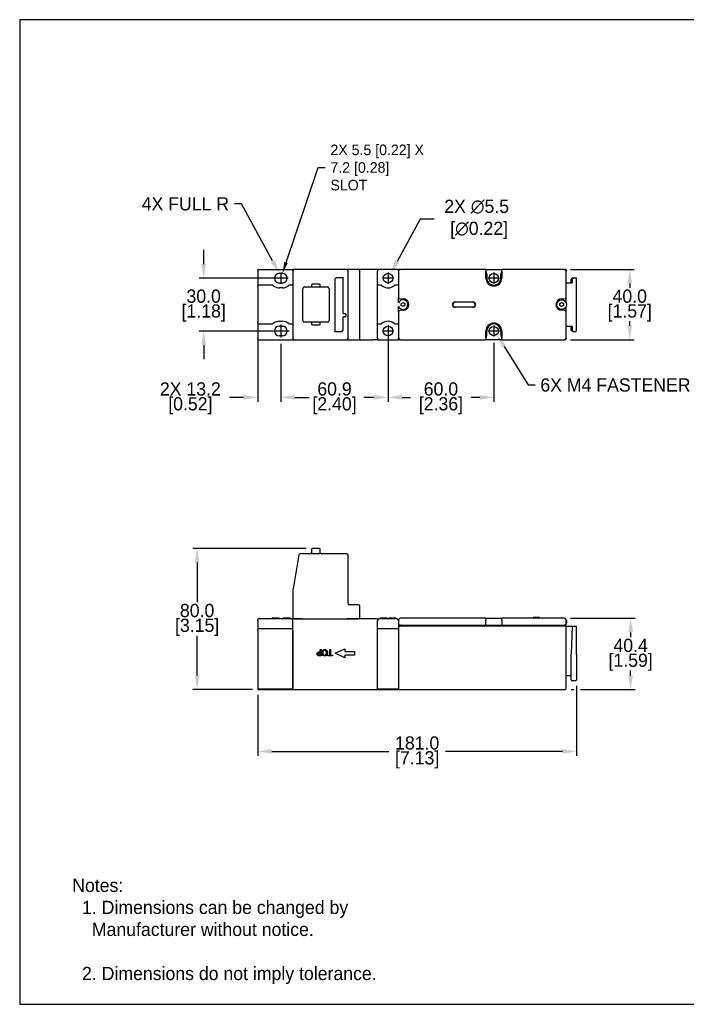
# Model space of a CAD drawing. Header units: inches. Extents: x 0 to 864, y 0 to 559.
# Tile 1 of 3: x 0 to 378, y 0 to 559. Entities that reach past the tile are written whole.
import ezdxf
from ezdxf import colors
from ezdxf.entities.mleader import LeaderData, LeaderLine
from ezdxf.math import Vec2, Vec3

# ---------------------------------------------------------------- set-up
doc = ezdxf.new("R2010")
doc.units = ezdxf.units.IN
doc.header["$LTSCALE"] = 10
doc.header["$MEASUREMENT"] = 0
doc.linetypes.add('CENTER2', pattern=[1.125, 0.75, -0.125, 0.125, -0.125])
for name, color, linetype in [('CENTERLINE', 40, 'CENTER2'), ('DIMENSIONS', 140, 'Continuous'), ('TEXT', 140, 'Continuous')]:
    doc.layers.add(name, color=color, linetype=linetype)
doc.dimstyles.get("Standard").update_dxf_attribs({"dimtxt": 7.5, "dimasz": 8, "dimexe": 2.5, "dimexo": 3.5, "dimgap": 1, "dimtad": 0, "dimtih": 1, "dimtoh": 1, "dimdec": 1, "dimzin": 0, "dimdsep": 46, "dimtxsty": 'Standard', "dimcen": 0, "dimadec": 0, "dimazin": 0, "dimtfac": 1, "dimtdec": 1, "dimtofl": 0, "dimtmove": 0, "dimatfit": 3, "dimfxl": 0, "dimtolj": 1, "dimtzin": 0, "dimarcsym": 0})

# ---------------------------------------------------------------- blocks, each defined once
blk = doc.blocks.new('*D11')
at = {"layer": 'DEFPOINTS', "color": 0}
for p in [(166.11, 258.71), (100.72, 178.7), (135.63, 178.7)]:
    blk.add_point(p, dxfattribs=at)
at = {"layer": 'DIMENSIONS', "color": 0, "lineweight": -2}
for p, q in [((162.61, 258.71), (98.22, 258.71)), ((100.72, 250.71), (100.72, 228.21)), ((100.72, 186.7), (100.72, 209.21)), ((132.13, 178.7), (98.22, 178.7))]:
    blk.add_line(p, q, dxfattribs=at)
at = {"layer": 'DIMENSIONS', "color": 0}
for points in [[(99.38, 250.71), (102.05, 250.71), (100.72, 258.71)], [(99.38, 186.7), (102.05, 186.7), (100.72, 178.7)]]:
    blk.add_solid(points, dxfattribs=at)
at = {"layer": 'DIMENSIONS', "color": 0, "char_height": 7.5, "attachment_point": 5}
for s, insert in [('\\A1;80.0', (100.72, 223.46)), ('\\A1;[3.15]', (100.72, 213.96))]:
    blk.add_mtext(s, dxfattribs=dict(at, insert=insert))
blk = doc.blocks.new('*D12')
at = {"layer": 'DEFPOINTS', "color": 0}
for p in [(209.13, 382.11), (148.28, 378.36), (148.28, 344.44)]:
    blk.add_point(p, dxfattribs=at)
at = {"layer": 'DIMENSIONS', "color": 0, "lineweight": -2}
for p, q in [((148.28, 374.86), (148.28, 341.94)), ((209.13, 378.61), (209.13, 341.94)), ((156.28, 344.44), (162.08, 344.44)), ((201.13, 344.44), (195.33, 344.44))]:
    blk.add_line(p, q, dxfattribs=at)
at = {"layer": 'DIMENSIONS', "color": 0}
for points in [[(156.28, 345.78), (156.28, 343.11), (148.28, 344.44)], [(201.13, 345.78), (201.13, 343.11), (209.13, 344.44)]]:
    blk.add_solid(points, dxfattribs=at)
at = {"layer": 'DIMENSIONS', "color": 0, "char_height": 7.5, "attachment_point": 5}
for s, insert in [('\\A1;60.9', (178.71, 349.19)), ('\\A1;[2.40]', (178.71, 339.69))]:
    blk.add_mtext(s, dxfattribs=dict(at, insert=insert))
blk = doc.blocks.new('*D13')
at = {"layer": 'DEFPOINTS', "color": 0}
for p in [(147.43, 412.11), (104.44, 382.11), (147.43, 382.11)]:
    blk.add_point(p, dxfattribs=at)
at = {"layer": 'DIMENSIONS', "color": 0, "lineweight": -2}
for p, q in [((104.44, 420.11), (104.44, 428.11)), ((143.93, 412.11), (101.94, 412.11)), ((143.93, 382.11), (101.94, 382.11)), ((104.44, 374.11), (104.44, 366.11))]:
    blk.add_line(p, q, dxfattribs=at)
at = {"layer": 'DIMENSIONS', "color": 0}
for points in [[(103.1, 420.11), (105.77, 420.11), (104.44, 412.11)], [(103.1, 374.11), (105.77, 374.11), (104.44, 382.11)]]:
    blk.add_solid(points, dxfattribs=at)
at = {"layer": 'DIMENSIONS', "color": 0, "char_height": 7.5, "attachment_point": 5}
for s, insert in [('\\A1;30.0', (104.44, 401.86)), ('\\A1;[1.18]', (104.44, 392.36))]:
    blk.add_mtext(s, dxfattribs=dict(at, insert=insert))
blk = doc.blocks.new('*D14')
at = {"layer": 'DEFPOINTS', "color": 0}
for p in [(135.13, 179.21), (316.13, 184.2), (316.13, 143.52)]:
    blk.add_point(p, dxfattribs=at)
at = {"layer": 'DIMENSIONS', "color": 0, "lineweight": -2}
for p, q in [((316.13, 180.7), (316.13, 141.02)), ((135.13, 175.71), (135.13, 141.02)), ((143.13, 143.52), (209.63, 143.52)), ((308.13, 143.52), (241.63, 143.52))]:
    blk.add_line(p, q, dxfattribs=at)
at = {"layer": 'DIMENSIONS', "color": 0}
for points in [[(143.13, 144.85), (143.13, 142.19), (135.13, 143.52)], [(308.13, 144.85), (308.13, 142.19), (316.13, 143.52)]]:
    blk.add_solid(points, dxfattribs=at)
at = {"layer": 'DIMENSIONS', "color": 0, "char_height": 7.5, "attachment_point": 5}
for s, insert in [('\\A1;181.0', (225.63, 148.27)), ('\\A1;[7.13]', (225.63, 138.77))]:
    blk.add_mtext(s, dxfattribs=dict(at, insert=insert))
blk = doc.blocks.new('*D15')
at = {"layer": 'DEFPOINTS', "color": 0}
for p in [(309.13, 417.11), (309.13, 377.11), (346.31, 377.11)]:
    blk.add_point(p, dxfattribs=at)
at = {"layer": 'DIMENSIONS', "color": 0, "lineweight": -2}
for p, q in [((312.63, 417.11), (348.81, 417.11)), ((346.31, 409.11), (346.31, 406.61)), ((346.31, 385.11), (346.31, 387.61)), ((312.63, 377.11), (348.81, 377.11))]:
    blk.add_line(p, q, dxfattribs=at)
at = {"layer": 'DIMENSIONS', "color": 0}
for points in [[(344.97, 409.11), (347.64, 409.11), (346.31, 417.11)], [(344.97, 385.11), (347.64, 385.11), (346.31, 377.11)]]:
    blk.add_solid(points, dxfattribs=at)
at = {"layer": 'DIMENSIONS', "color": 0, "char_height": 7.5, "attachment_point": 5}
for s, insert in [('\\A1;40.0', (346.31, 401.86)), ('\\A1;[1.57]', (346.31, 392.36))]:
    blk.add_mtext(s, dxfattribs=dict(at, insert=insert))
blk = doc.blocks.new('*D16')
at = {"layer": 'DEFPOINTS', "color": 0}
for p in [(309.13, 219.1), (309.63, 178.7), (346.81, 178.7)]:
    blk.add_point(p, dxfattribs=at)
at = {"layer": 'DIMENSIONS', "color": 0, "lineweight": -2}
for p, q in [((312.63, 219.1), (349.31, 219.1)), ((346.81, 211.1), (346.81, 208.4)), ((346.81, 186.7), (346.81, 189.4)), ((313.13, 178.7), (314.74, 178.7)), ((318.3, 178.7), (349.31, 178.7))]:
    blk.add_line(p, q, dxfattribs=at)
at = {"layer": 'DIMENSIONS', "color": 0}
for points in [[(345.47, 211.1), (348.14, 211.1), (346.81, 219.1)], [(345.47, 186.7), (348.14, 186.7), (346.81, 178.7)]]:
    blk.add_solid(points, dxfattribs=at)
at = {"layer": 'DIMENSIONS', "color": 0, "char_height": 7.5, "attachment_point": 5}
for s, insert in [('\\A1;40.4', (346.81, 203.65)), ('\\A1;[1.59]', (346.81, 194.15))]:
    blk.add_mtext(s, dxfattribs=dict(at, insert=insert))
blk = doc.blocks.new('*D17')
at = {"layer": 'DEFPOINTS', "color": 0}
for p in [(135.13, 381.11), (148.28, 378.36), (135.13, 344.44)]:
    blk.add_point(p, dxfattribs=at)
at = {"layer": 'DIMENSIONS', "color": 0, "lineweight": -2}
for p, q in [((135.13, 377.61), (135.13, 341.94)), ((148.28, 374.86), (148.28, 341.94)), ((127.13, 344.44), (119.13, 344.44)), ((156.28, 344.44), (164.28, 344.44))]:
    blk.add_line(p, q, dxfattribs=at)
at = {"layer": 'DIMENSIONS', "color": 0}
for points in [[(127.13, 345.78), (127.13, 343.11), (135.13, 344.44)], [(156.28, 345.78), (156.28, 343.11), (148.28, 344.44)]]:
    blk.add_solid(points, dxfattribs=at)
at = {"layer": 'DIMENSIONS', "color": 0, "char_height": 7.5, "attachment_point": 5}
for s, insert in [('\\A1;2X 13.2', (96.88, 349.19)), ('\\A1;[0.52]', (96.88, 339.69))]:
    blk.add_mtext(s, dxfattribs=dict(at, insert=insert))
blk = doc.blocks.new('*D18')
at = {"layer": 'DEFPOINTS', "color": 0}
for p in [(209.13, 378.86), (269.13, 378.96), (269.13, 344.44)]:
    blk.add_point(p, dxfattribs=at)
at = {"layer": 'DIMENSIONS', "color": 0, "lineweight": -2}
for p, q in [((209.13, 375.36), (209.13, 341.94)), ((269.13, 375.46), (269.13, 341.94)), ((217.13, 344.44), (221.88, 344.44)), ((261.13, 344.44), (256.38, 344.44))]:
    blk.add_line(p, q, dxfattribs=at)
at = {"layer": 'DIMENSIONS', "color": 0}
for points in [[(217.13, 345.78), (217.13, 343.11), (209.13, 344.44)], [(261.13, 345.78), (261.13, 343.11), (269.13, 344.44)]]:
    blk.add_solid(points, dxfattribs=at)
at = {"layer": 'DIMENSIONS', "color": 0, "char_height": 7.5, "attachment_point": 5}
for s, insert in [('\\A1;60.0', (239.13, 349.19)), ('\\A1;[2.36]', (239.13, 339.69))]:
    blk.add_mtext(s, dxfattribs=dict(at, insert=insert))
blk = doc.blocks.new('*D19')
at = {"layer": 'DEFPOINTS', "color": 0}
for p in [(210.45, 414.52), (207.82, 409.69)]:
    blk.add_point(p, dxfattribs=at)
at = {"layer": 'DIMENSIONS', "color": 0, "lineweight": -2}
for p, q in [((227.27, 445.52), (214.26, 421.56)), ((235.27, 445.52), (227.27, 445.52))]:
    blk.add_line(p, q, dxfattribs=at)
at = {"layer": 'DIMENSIONS', "color": 0}
blk.add_solid([(213.09, 422.19), (215.43, 420.92), (210.45, 414.52)], dxfattribs=at)
at = {"layer": 'DIMENSIONS', "color": 0, "insert": (259.4, 445.52), "char_height": 7.5, "attachment_point": 5}
blk.add_mtext('\\A1;2X ∅5.5\\P [∅0.22]', dxfattribs=at)

msp = doc.modelspace()

# ---------------------------------------------------------------- linework, layer by layer
for p, q in [((135.13, 416.11), (135.13, 416.61)), ((135.13, 416.11), (135.13, 407.61)), ((135.63, 417.11), (155.13, 417.11)), ((147.43, 414.86), (149.13, 414.86)), ((155.13, 417.11), (155.13, 416.36)), ((155.13, 416.36), (155.13, 377.86)), ((159.29, 417.11), (155.88, 417.11)), ((185.63, 417.11), (159.29, 417.11)), ((187.13, 417.11), (185.63, 417.11)), ((186.38, 377.86), (186.38, 416.36)), ((192.38, 417.11), (187.13, 417.11)), ((193.13, 377.86), (193.13, 416.36)), ((203.13, 417.11), (200.53, 417.11)), ((215.13, 417.11), (203.13, 417.11)), ((203.13, 417.11), (203.13, 416.11)), ((203.13, 378.11), (203.13, 416.11)), ((215.13, 417.11), (215.13, 416.61)), ((215.13, 416.11), (215.13, 416.61)), ((215.13, 416.11), (215.13, 401.36)), ((215.63, 417.11), (216.13, 417.11)), ((264.63, 417.11), (216.13, 417.11)), ((264.63, 417.11), (264.63, 416.11)), ((264.63, 417.11), (273.63, 417.11)), ((264.63, 412.11), (264.63, 416.11)), ((265.13, 414.61), (265.13, 412.11)), ((273.13, 412.11), (273.13, 414.61)), ((273.63, 416.11), (273.63, 417.11)), ((309.13, 417.11), (273.63, 417.11)), ((273.63, 416.11), (273.63, 412.11)), ((309.13, 417.11), (309.63, 417.11)), ((310.13, 416.61), (310.13, 416.11)), ((310.13, 401.36), (310.13, 416.11)), ((143.28, 408.11), (135.63, 408.11)), ((149.13, 409.36), (147.43, 409.36)), ((155.13, 408.11), (153.29, 408.11)), ((165.66, 408.16), (165.66, 407.56)), ((170.21, 408.61), (166.11, 408.61)), ((170.66, 407.56), (170.66, 408.16)), ((179.08, 381.47), (179.08, 411.71)), ((180.09, 412.53), (183.38, 412.53)), ((183.38, 412.74), (183.38, 392.61)), ((204.98, 408.11), (203.13, 408.11)), ((215.13, 408.11), (213.29, 408.11)), ((310.13, 409.39), (313.69, 409.39)), ((313.13, 411.61), (313.13, 411.61)), ((313.13, 409.39), (313.13, 411.61)), ((313.41, 412.06), (313.97, 412.34)), ((313.69, 411.89), (313.69, 409.39)), ((314.19, 412.39), (315.63, 412.39)), ((316.13, 382.33), (316.13, 411.89)), ((135.13, 407.11), (135.13, 407.61)), ((135.13, 407.11), (135.13, 387.11)), ((149.13, 406.61), (147.43, 406.61)), ((160.66, 388.11), (160.66, 406.11)), ((161.66, 407.11), (165.21, 407.11)), ((166.11, 407.11), (170.21, 407.11)), ((171.11, 407.11), (174.66, 407.11)), ((175.66, 406.11), (175.66, 388.11)), ((215.13, 398.25), (215.13, 401.36)), ((216.13, 400.36), (217.63, 400.36)), ((216.63, 397.69), (217.63, 398.26)), ((216.63, 396.53), (216.63, 397.69)), ((217.63, 398.26), (218.63, 397.69)), ((218.63, 397.69), (218.63, 396.53)), ((247.15, 398.61), (257.31, 398.61)), ((257.31, 398.41), (247.15, 398.41)), ((306.63, 397.69), (307.63, 398.26)), ((306.63, 396.53), (306.63, 397.69)), ((307.63, 400.36), (309.13, 400.36)), ((307.63, 398.26), (308.63, 397.69)), ((308.63, 397.69), (308.63, 396.53)), ((310.13, 398.25), (310.13, 401.36)), ((183.88, 392.11), (184.63, 392.11)), ((185.13, 391.61), (185.13, 390.59)), ((215.13, 392.86), (215.13, 395.96)), ((215.13, 392.86), (215.13, 378.11)), ((217.63, 393.86), (216.13, 393.86)), ((217.63, 395.95), (216.63, 396.53)), ((218.63, 396.53), (217.63, 395.95)), ((247.15, 395.81), (257.31, 395.81)), ((257.31, 395.61), (247.15, 395.61)), ((307.63, 395.95), (306.63, 396.53)), ((308.63, 396.53), (307.63, 395.95)), ((309.13, 393.86), (307.63, 393.86)), ((310.13, 392.86), (310.13, 395.96)), ((310.13, 378.11), (310.13, 392.86)), ((135.13, 386.61), (135.13, 387.11)), ((135.13, 386.61), (135.13, 378.11)), ((135.63, 386.11), (143.28, 386.11)), ((147.43, 387.61), (149.13, 387.61)), ((153.29, 386.11), (155.13, 386.11)), ((165.21, 387.11), (161.66, 387.11)), ((165.66, 386.66), (165.66, 386.06)), ((170.21, 387.11), (166.11, 387.11)), ((166.11, 385.61), (170.21, 385.61)), ((170.66, 386.06), (170.66, 386.66)), ((174.66, 387.11), (171.11, 387.11)), ((183.38, 389.61), (183.38, 382.51)), ((184.63, 390.11), (183.88, 390.11)), ((203.13, 386.11), (204.98, 386.11)), ((213.29, 386.11), (215.13, 386.11)), ((147.43, 384.86), (149.13, 384.86)), ((182.37, 381.69), (179.08, 381.69)), ((264.63, 378.11), (264.63, 382.11)), ((265.13, 379.61), (265.13, 382.11)), ((273.13, 382.11), (273.13, 379.61)), ((273.63, 382.11), (273.63, 378.11)), ((310.13, 384.83), (313.69, 384.83)), ((313.13, 382.61), (313.13, 384.83)), ((313.13, 382.61), (313.13, 382.61)), ((313.97, 381.88), (313.41, 382.16)), ((313.69, 384.83), (313.69, 382.33)), ((314.19, 381.83), (315.63, 381.83)), ((135.13, 377.61), (135.13, 378.11)), ((135.63, 377.11), (155.13, 377.11)), ((149.13, 379.36), (147.43, 379.36)), ((155.13, 377.86), (155.13, 377.11)), ((155.88, 377.11), (159.29, 377.11)), ((159.29, 377.11), (185.63, 377.11)), ((185.63, 377.11), (187.13, 377.11)), ((187.13, 377.11), (192.38, 377.11)), ((203.13, 377.11), (200.53, 377.11)), ((203.13, 378.11), (203.13, 377.11)), ((203.13, 377.11), (215.13, 377.11)), ((215.13, 377.61), (215.13, 378.11)), ((215.13, 377.61), (215.13, 377.11)), ((216.13, 377.11), (215.63, 377.11)), ((216.13, 377.11), (264.63, 377.11)), ((264.63, 378.11), (264.63, 377.11)), ((273.63, 377.11), (264.63, 377.11)), ((273.63, 377.11), (273.63, 378.11)), ((273.63, 377.11), (309.13, 377.11)), ((309.63, 377.11), (309.13, 377.11)), ((310.13, 378.11), (310.13, 377.61)), ((165.66, 258.26), (165.66, 256.16)), ((170.21, 258.71), (166.11, 258.71)), ((170.66, 256.16), (170.66, 258.26)), ((158.55, 255.09), (155.15, 235.78)), ((185.63, 255.71), (159.29, 255.71)), ((186.38, 227.46), (186.38, 254.96)), ((155.13, 235.65), (155.13, 218.71)), ((192.38, 226.71), (187.13, 226.71)), ((193.13, 218.71), (193.13, 225.96)), ((135.13, 217.7), (135.13, 218.2)), ((143.28, 218.7), (135.63, 218.7)), ((143.05, 218.7), (143.05, 219.2)), ((143.13, 218.7), (143.13, 219.2)), ((147.43, 218.7), (143.28, 218.7)), ((143.46, 218.7), (143.46, 219.2)), ((147.13, 218.7), (147.13, 219.2)), ((147.22, 218.7), (147.22, 219.2)), ((149.13, 218.7), (147.43, 218.7)), ((153.29, 218.7), (149.13, 218.7)), ((149.63, 218.7), (149.63, 219.2)), ((149.7, 218.7), (149.7, 219.2)), ((153.7, 219.2), (149.7, 219.2)), ((154.13, 218.7), (153.29, 218.7)), ((153.7, 218.7), (153.7, 219.2)), ((153.77, 218.7), (153.77, 219.2)), ((155.88, 218.71), (155.13, 218.71)), ((155.13, 179.7), (155.13, 218.7)), ((155.88, 218.71), (160.29, 218.71)), ((156.63, 218.7), (156.63, 218.71)), ((159.29, 218.7), (159.29, 218.71)), ((160.29, 218.7), (160.26, 218.7)), ((160.29, 218.7), (185.63, 218.7)), ((185.63, 218.71), (192.38, 218.71)), ((185.75, 218.7), (185.63, 218.7)), ((186.38, 218.7), (186.38, 218.71)), ((193.13, 218.71), (192.38, 218.71)), ((203.13, 218.7), (200.53, 218.7)), ((203.13, 218.7), (203.13, 217.7)), ((204.98, 218.7), (204.13, 218.7)), ((204.5, 218.7), (204.5, 219.2)), ((204.56, 218.7), (204.56, 219.2)), ((213.29, 218.7), (204.98, 218.7)), ((208.22, 218.7), (208.22, 219.2)), ((208.56, 218.7), (208.56, 219.2)), ((208.63, 218.7), (208.63, 219.2)), ((209.63, 218.7), (209.63, 219.2)), ((209.7, 218.7), (209.7, 219.2)), ((213.7, 219.2), (209.7, 219.2)), ((214.13, 218.7), (213.29, 218.7)), ((213.7, 218.7), (213.7, 219.2)), ((213.77, 218.7), (213.77, 219.2)), ((215.13, 218.1), (215.13, 215.1)), ((264.63, 219.1), (216.13, 219.1)), ((264.63, 219.1), (273.63, 219.1)), ((264.63, 219.1), (264.63, 218.1)), ((264.63, 215.1), (264.63, 218.1)), ((309.13, 219.1), (273.63, 219.1)), ((273.63, 218.1), (273.63, 219.1)), ((273.63, 218.1), (273.63, 215.1)), ((292.36, 219.6), (291.46, 219.6)), ((291.46, 219.1), (291.46, 219.6)), ((292.36, 219.1), (292.36, 219.6)), ((292.42, 219.1), (292.42, 219.6)), ((294.96, 219.6), (292.42, 219.6)), ((294.96, 219.1), (294.96, 219.6)), ((295.01, 219.1), (295.01, 219.6)), ((310.13, 215.1), (310.13, 218.1)), ((310.38, 218), (310.38, 216.3)), ((135.13, 217.7), (135.13, 212.5)), ((135.13, 212), (135.13, 212.5)), ((155.13, 213), (135.63, 213)), ((203.13, 179.7), (203.13, 217.7)), ((215.13, 213), (203.13, 213)), ((216.13, 215.1), (215.13, 215.1)), ((215.13, 215.1), (215.13, 214.7)), ((215.13, 214.7), (215.63, 214.7)), ((215.13, 214.7), (215.13, 212.87)), ((215.13, 212.87), (215.13, 212)), ((215.63, 215.1), (215.63, 214.7)), ((309.63, 214.7), (215.63, 214.7)), ((216.13, 215.1), (264.63, 215.1)), ((264.63, 215.1), (265.13, 215.1)), ((265.13, 214.7), (265.13, 215.1)), ((265.13, 215.1), (273.13, 215.1)), ((273.13, 215.1), (273.63, 215.1)), ((273.13, 215.1), (273.13, 214.7)), ((273.63, 215.1), (309.13, 215.1)), ((310.13, 215.1), (309.13, 215.1)), ((309.63, 214.7), (309.63, 215.1)), ((309.63, 214.7), (310.13, 214.7)), ((310.13, 216.3), (310.38, 216.3)), ((310.13, 179.2), (310.13, 214.7)), ((310.13, 214.7), (313.69, 214.7)), ((313.69, 214.7), (313.13, 198.7)), ((313.69, 214.7), (314.19, 214.7)), ((314.19, 214.7), (315.63, 214.7)), ((315.63, 214.7), (316.13, 214.7)), ((316.13, 198.45), (316.13, 214.7)), ((135.13, 212), (135.13, 179.5)), ((155.13, 212), (155.13, 179)), ((203.13, 179), (203.13, 212)), ((215.13, 212), (215.13, 179)), ((179.13, 199.2), (184.63, 201.7)), ((184.63, 201.7), (184.63, 200.2)), ((184.63, 196.7), (179.13, 199.2)), ((184.63, 200.2), (190.13, 200.2)), ((184.63, 198.2), (184.63, 196.7)), ((190.13, 198.2), (184.63, 198.2)), ((190.13, 200.2), (190.13, 198.2)), ((313.13, 198.7), (313.13, 198.45)), ((313.13, 184.2), (313.13, 198.45)), ((316.13, 198.45), (316.13, 184.2)), ((310.13, 186.7), (313.13, 186.7)), ((135.13, 179.5), (135.13, 179.47)), ((135.13, 179.47), (135.13, 179.46)), ((135.13, 179.46), (135.13, 179.25)), ((135.13, 179.25), (135.13, 179.23)), ((135.13, 179.23), (135.13, 179.21)), ((135.63, 179), (155.13, 179)), ((155.13, 179), (155.13, 179)), ((155.13, 178.7), (155.13, 179)), ((203.13, 179), (203.13, 179)), ((203.13, 179), (215.13, 179)), ((203.13, 179), (203.13, 178.7)), ((215.13, 179), (215.13, 178.97)), ((215.13, 178.97), (215.13, 178.97)), ((215.13, 178.97), (215.13, 178.96)), ((215.13, 178.96), (215.13, 178.75)), ((313.63, 183.7), (315.63, 183.7)), ((135.63, 178.7), (155.13, 178.7)), ((155.13, 178.7), (203.13, 178.7)), ((203.13, 178.7), (215.13, 178.7)), ((215.13, 178.75), (215.13, 178.75)), ((215.13, 178.75), (215.13, 178.73)), ((215.13, 178.73), (215.13, 178.7)), ((215.63, 178.7), (309.63, 178.7))]:
    msp.add_line(p, q)
for centre, radius in [((209.13, 412.11), 2.75), ((269.13, 412.11), 2.65), ((307.63, 397.11), 2.75), ((209.13, 382.11), 2.75), ((269.13, 382.11), 2.65)]:
    msp.add_circle(centre, radius)
for centre, radius, start, end in [((135.63, 416.61), 0.5, 90, 180), ((147.43, 412.11), 2.75, 90, 270), ((149.13, 412.11), 2.75, 270, 90), ((155.88, 416.36), 0.75, 90, 180), ((185.63, 416.36), 0.75, 0, 90), ((192.38, 416.36), 0.75, 0, 90), ((216.13, 416.11), 1, 90, 180), ((215.63, 416.61), 0.5, 90, 180), ((263.13, 414.61), 2, 0, 41.4096), ((275.13, 414.61), 2, 138.5904, 180), ((309.13, 416.11), 1, 0, 90), ((309.63, 416.61), 0.5, 0, 90), ((135.63, 407.61), 0.5, 90, 180), ((143.28, 407.11), 1, 50.2849, 90), ((153.29, 407.11), 1, 90, 129.7151), ((166.11, 408.16), 0.45, 90, 180), ((170.21, 408.16), 0.45, 0, 90), ((179.58, 411.71), 0.5, 133.6234, 180), ((204.98, 407.11), 1, 50.2849, 90), ((213.29, 407.11), 1, 90, 129.7151), ((269.13, 412.11), 4.5, 180, 0), ((269.13, 412.11), 4, 180, 0), ((147.43, 412.11), 5.5, 230.2849, 270), ((149.13, 412.11), 5.5, 270, 309.7151), ((161.66, 406.11), 1, 90, 180), ((166.11, 407.56), 0.45, 180, 270), ((170.21, 407.56), 0.45, 270, 0), ((174.66, 406.11), 1, 0, 90), ((209.13, 412.11), 5.5, 230.2849, 309.7151), ((217.63, 397.11), 2.75, 202.2046, 157.7954), ((216.13, 401.36), 1, 180, 270), ((217.63, 397.11), 3.25, 270, 90), ((247.15, 397.11), 1.5, 90, 270), ((247.15, 397.11), 1.3, 90, 270), ((257.31, 397.11), 1.5, 270, 90), ((257.31, 397.11), 1.3, 270, 90), ((307.63, 397.11), 3.25, 90, 270), ((309.13, 401.36), 1, 270, 0), ((183.88, 392.61), 0.5, 180, 270), ((184.63, 391.61), 0.5, 0, 78.8502), ((216.13, 392.86), 1, 90, 180), ((309.13, 392.86), 1, 0, 90), ((135.63, 386.61), 0.5, 180, 270), ((143.28, 387.11), 1, 270, 309.7151), ((147.43, 382.11), 5.5, 90, 129.7151), ((149.13, 382.11), 5.5, 50.2849, 90), ((153.29, 387.11), 1, 230.2849, 270), ((161.66, 388.11), 1, 180, 270), ((166.11, 386.66), 0.45, 90, 180), ((166.11, 386.06), 0.45, 180, 270), ((170.21, 386.66), 0.45, 0, 90), ((170.21, 386.06), 0.45, 270, 0), ((174.66, 388.11), 1, 270, 0), ((183.88, 389.61), 0.5, 90, 180), ((184.63, 390.61), 0.5, 270, 0), ((204.98, 387.11), 1, 270, 309.7151), ((209.13, 382.11), 5.5, 50.2849, 129.7151), ((213.29, 387.11), 1, 230.2849, 270), ((269.13, 382.11), 4.5, 0, 180), ((269.13, 382.11), 4, 0, 180), ((147.43, 382.11), 2.75, 90, 270), ((149.13, 382.11), 2.75, 270, 90), ((182.88, 382.51), 0.5, 313.6234, 0), ((135.63, 377.61), 0.5, 180, 270), ((155.88, 377.86), 0.75, 180, 270), ((185.63, 377.86), 0.75, 270, 0), ((192.38, 377.86), 0.75, 270, 0), ((216.13, 378.11), 1, 180, 270), ((215.63, 377.61), 0.5, 180, 270), ((263.13, 379.61), 2, 318.5904, 0), ((275.13, 379.61), 2, 180, 221.4096), ((309.13, 378.11), 1, 270, 0), ((309.63, 377.61), 0.5, 270, 0), ((166.11, 258.26), 0.45, 90, 180), ((170.21, 258.26), 0.45, 0, 90), ((159.29, 254.96), 0.75, 90, 170), ((165.21, 256.16), 0.45, 270, 0), ((171.11, 256.16), 0.45, 180, 270), ((185.63, 254.96), 0.75, 0, 90), ((155.88, 235.65), 0.75, 170, 180), ((187.13, 227.46), 0.75, 180, 270), ((192.38, 225.96), 0.75, 0, 90), ((135.63, 218.2), 0.5, 90, 180), ((154.13, 217.7), 1, 0, 90), ((204.13, 217.7), 1, 90, 180), ((214.13, 217.7), 1, 0, 90), ((215.18, 218), 0.3, 95.7591, 131.4866), ((216.13, 218.1), 1, 90, 180), ((309.13, 218.1), 1, 0, 90), ((310.08, 218), 0.3, 0, 84.2409), ((135.63, 212.5), 0.5, 90, 180), ((215.63, 179.2), 0.5, 180, 270), ((309.63, 179.2), 0.5, 270, 0), ((313.63, 184.2), 0.5, 180, 270), ((315.63, 184.2), 0.5, 270, 0)]:
    msp.add_arc(centre, radius, start, end)
for centre, major_axis, ratio, start_param, end_param in [((180.24, 411.95), (-0.456, 0.456), 0.774597, 5.624127, 6.249991), ((313.63, 411.61), (0.425, -0.263), 0.999659, 2.58811, 3.695076), ((314.19, 411.89), (-0.448, -0.224), 0.999239, 4.248559, 5.819964), ((315.63, 411.89), (0, 0.5), 0.999848, 4.712389, 6.283185), ((182.23, 382.26), (0.456, -0.456), 0.774597, 5.624127, 6.249991), ((313.63, 382.61), (0.425, 0.263), 0.999659, 2.58811, 3.695076), ((314.19, 382.33), (-0.448, 0.224), 0.999239, 0.463221, 2.034627), ((315.63, 382.33), (0, -0.5), 0.999848, 0, 1.570796), ((135.63, 179.5), (-0.5, 0), 0.992528, 0, 1.570796), ((135.63, 179.21), (0, 0.504), 0.992528, 1.570796, 3.141593)]:
    msp.add_ellipse(centre, major_axis=major_axis, ratio=ratio, start_param=start_param, end_param=end_param)
for points, degree in [([(155.88, 417.11), (155.63, 417.11), (155.38, 417.11), (155.13, 417.11)], 3), ([(155.13, 377.11), (155.38, 377.11), (155.63, 377.11), (155.88, 377.11)], 3), ([(143.13, 219.2), (143.08, 219.2), (143.05, 219.2)], 2), ([(143.46, 219.2), (143.26, 219.2), (143.19, 219.2), (143.13, 219.2)], 2), ([(145.13, 219.2), (144.58, 219.2), (143.7, 219.2), (143.46, 219.2)], 2), ([(146.82, 219.2), (146.56, 219.2), (145.71, 219.2), (145.13, 219.2)], 2), ([(147.13, 219.2), (147.07, 219.2), (146.97, 219.2), (146.82, 219.2)], 2), ([(147.22, 219.2), (147.19, 219.2), (147.13, 219.2)], 2), ([(149.7, 219.2), (149.66, 219.2), (149.63, 219.2)], 2), ([(153.77, 219.2), (153.74, 219.2), (153.7, 219.2)], 2), ([(160.26, 218.7), (158.55, 218.7), (156.84, 218.7), (155.13, 218.7)], 3), ([(204.56, 219.2), (204.52, 219.2), (204.5, 219.2)], 2), ([(206.59, 219.2), (206.13, 219.2), (205.43, 219.2), (204.97, 219.2), (204.7, 219.2), (204.62, 219.2), (204.56, 219.2)], 2), ([(208.22, 219.2), (207.95, 219.2), (207.12, 219.2), (206.59, 219.2)], 2), ([(208.51, 219.2), (208.43, 219.2), (208.22, 219.2)], 2), ([(208.56, 219.2), (208.54, 219.2), (208.51, 219.2)], 2), ([(208.63, 219.2), (208.61, 219.2), (208.56, 219.2)], 2), ([(209.7, 219.2), (209.66, 219.2), (209.63, 219.2)], 2), ([(213.77, 219.2), (213.74, 219.2), (213.7, 219.2)], 2), ([(292.42, 219.6), (292.39, 219.6), (292.36, 219.6)], 2), ([(295.01, 219.6), (294.99, 219.6), (294.96, 219.6)], 2)]:
    msp.add_open_spline(points, degree=degree)
for points, knots in [([(200.53, 417.11), (199.64, 417.11), (198.74, 417.11), (196.82, 417.11), (195.81, 417.11), (194.28, 417.11), (193.77, 417.11), (192.97, 417.11), (192.68, 417.11), (192.38, 417.11)], [-4.24, -4.24, -4.24, -4.24, -3.9704375, -3.9704375, -3.6654062, -3.6654062, -3.5128906, -3.5128906, -3.425, -3.425, -3.425, -3.425]), ([(179.24, 412.07), (179.25, 412.08), (179.26, 412.09), (179.29, 412.11), (179.31, 412.13), (179.34, 412.15), (179.36, 412.15), (179.37, 412.16)], [-0.10228572, -0.10228572, -0.10228572, -0.10228572, -0.08950001, -0.08950001, -0.06904286, -0.06904286, -0.0566403, -0.0566403, -0.0566403, -0.0566403]), ([(179.37, 412.16), (179.45, 412.2), (179.55, 412.25), (179.69, 412.34), (179.75, 412.38), (179.79, 412.42)], [-0.04141777, -0.04141777, -0.04141777, -0.04141777, -0.01941533, -0.01941533, 0, 0, 0, 0]), ([(165.21, 407.11), (165.27, 407.11), (165.32, 407.11), (165.43, 407.11), (165.49, 407.11), (165.6, 407.11), (165.66, 407.11), (165.76, 407.11), (165.81, 407.11), (165.9, 407.11), (165.94, 407.11), (166, 407.11), (166.03, 407.11), (166.07, 407.11), (166.09, 407.11), (166.11, 407.11), (166.11, 407.11), (166.11, 407.11)], [-1, -1, -1, -1, -0.875, -0.875, -0.75, -0.75, -0.625, -0.625, -0.5, -0.5, -0.375, -0.375, -0.25, -0.25, -0.125, -0.125, 0, 0, 0, 0]), ([(170.21, 407.11), (170.21, 407.11), (170.22, 407.11), (170.23, 407.11), (170.25, 407.11), (170.29, 407.11), (170.32, 407.11), (170.38, 407.11), (170.42, 407.11), (170.51, 407.11), (170.56, 407.11), (170.67, 407.11), (170.72, 407.11), (170.83, 407.11), (170.89, 407.11), (171, 407.11), (171.06, 407.11), (171.11, 407.11)], [-1, -1, -1, -1, -0.875, -0.875, -0.75, -0.75, -0.625, -0.625, -0.5, -0.5, -0.375, -0.375, -0.25, -0.25, -0.125, -0.125, 0, 0, 0, 0]), ([(184.63, 392.11), (184.65, 392.11), (184.67, 392.11), (184.7, 392.1), (184.72, 392.1), (184.73, 392.1)], [-0.15940927, -0.15940927, -0.15940927, -0.15940927, -0.13948311, -0.13948311, -0.12088523, -0.12088523, -0.12088523, -0.12088523]), ([(166.11, 387.11), (166.11, 387.11), (166.11, 387.11), (166.09, 387.11), (166.07, 387.11), (166.03, 387.11), (166, 387.11), (165.94, 387.11), (165.9, 387.11), (165.81, 387.11), (165.76, 387.11), (165.66, 387.11), (165.6, 387.11), (165.49, 387.11), (165.43, 387.11), (165.32, 387.11), (165.27, 387.11), (165.21, 387.11)], [-1, -1, -1, -1, -0.875, -0.875, -0.75, -0.75, -0.625, -0.625, -0.5, -0.5, -0.375, -0.375, -0.25, -0.25, -0.125, -0.125, 0, 0, 0, 0]), ([(171.11, 387.11), (171.06, 387.11), (171, 387.11), (170.89, 387.11), (170.83, 387.11), (170.72, 387.11), (170.67, 387.11), (170.56, 387.11), (170.51, 387.11), (170.42, 387.11), (170.38, 387.11), (170.32, 387.11), (170.29, 387.11), (170.25, 387.11), (170.23, 387.11), (170.22, 387.11), (170.21, 387.11), (170.21, 387.11)], [-1, -1, -1, -1, -0.875, -0.875, -0.75, -0.75, -0.625, -0.625, -0.5, -0.5, -0.375, -0.375, -0.25, -0.25, -0.125, -0.125, 0, 0, 0, 0]), ([(183.1, 382.06), (183.02, 382.02), (182.92, 381.97), (182.78, 381.88), (182.72, 381.84), (182.67, 381.79)], [-0.0414178, -0.0414178, -0.0414178, -0.0414178, -0.01941525, -0.01941525, 0, 0, 0, 0]), ([(183.23, 382.15), (183.2, 382.12), (183.17, 382.09), (183.12, 382.07), (183.11, 382.06), (183.1, 382.06)], [-0.10228569, -0.10228569, -0.10228569, -0.10228569, -0.06597427, -0.06597427, -0.05664188, -0.05664188, -0.05664188, -0.05664188]), ([(192.38, 377.11), (192.68, 377.11), (192.97, 377.11), (193.77, 377.11), (194.28, 377.11), (195.81, 377.11), (196.82, 377.11), (198.74, 377.11), (199.64, 377.11), (200.53, 377.11)], [-0.975, -0.975, -0.975, -0.975, -0.8871094, -0.8871094, -0.7345938, -0.7345938, -0.4295625, -0.4295625, -0.16, -0.16, -0.16, -0.16]), ([(200.53, 218.7), (199.64, 218.7), (198.74, 218.7), (196.82, 218.7), (195.81, 218.7), (194.28, 218.7), (193.77, 218.7), (192.75, 218.7), (192.25, 218.7), (189.74, 218.7), (187.75, 218.7), (185.75, 218.7)], [0.16, 0.16, 0.16, 0.16, 0.429563, 0.429563, 0.734594, 0.734594, 0.887109, 0.887109, 1.039625, 1.039625, 1.638385, 1.638385, 1.638385, 1.638385])]:
    msp.add_open_spline(points, degree=3, knots=knots)
at = {"layer": 'CENTERLINE'}
for p, q in [((148.28, 415.36), (148.28, 408.86)), ((209.13, 415.36), (209.13, 408.86)), ((269.13, 415.26), (269.13, 408.96)), ((148.43, 412.11), (143.68, 412.11)), ((152.38, 412.11), (148.13, 412.11)), ((212.38, 412.11), (205.88, 412.11)), ((272.28, 412.11), (265.98, 412.11)), ((148.28, 385.86), (148.28, 378.36)), ((148.43, 382.11), (144.18, 382.11)), ((152.88, 382.11), (148.13, 382.11)), ((212.38, 382.11), (205.88, 382.11)), ((209.13, 385.36), (209.13, 378.86)), ((272.28, 382.11), (265.98, 382.11)), ((269.13, 385.26), (269.13, 378.96))]:
    msp.add_line(p, q, dxfattribs=at)
at = {"layer": 'DEFPOINTS'}
msp.add_lwpolyline([(0, 0), (863.6, 0), (863.6, 558.8), (0, 558.8)], close=True, dxfattribs=at)
at = {"layer": 'TEXT'}
for p, q in [((170.6, 201.28), (171.06, 201.28)), ((170.6, 199.97), (170.6, 201.28)), ((171.06, 201.28), (171.06, 197.78)), ((176, 201.28), (176.46, 201.28)), ((176, 198.19), (176, 201.28)), ((176.46, 201.28), (176.46, 198.19)), ((171.06, 197.78), (170.18, 197.78)), ((170.2, 199.97), (170.6, 199.97)), ((170.21, 198.18), (170.6, 198.18)), ((170.6, 199.57), (170.28, 199.57)), ((170.6, 198.18), (170.6, 199.57)), ((174.82, 198.19), (176, 198.19)), ((174.82, 197.78), (174.82, 198.19)), ((177.64, 197.78), (174.82, 197.78)), ((176.46, 198.19), (177.64, 198.19)), ((177.64, 198.19), (177.64, 197.78))]:
    msp.add_line(p, q, dxfattribs=at)
for points in [[(171.99, 200.87), (172.21, 201.12), (172.78, 201.35), (173.12, 201.35)], [(173.12, 201.35), (173.48, 201.35), (174.04, 201.11), (174.25, 200.87)], [(168.85, 198.83), (168.85, 199.06), (169.01, 199.47), (169.16, 199.61)], [(169.27, 197.99), (169.07, 198.13), (168.85, 198.54), (168.85, 198.83)], [(169.16, 199.61), (169.34, 199.79), (169.83, 199.97), (170.2, 199.97)], [(170.18, 197.78), (169.87, 197.78), (169.43, 197.88), (169.27, 197.99)], [(169.53, 199.36), (169.43, 199.26), (169.34, 199.01), (169.34, 198.84)], [(169.34, 198.84), (169.34, 198.66), (169.46, 198.4), (169.59, 198.31)], [(170.28, 199.57), (170, 199.57), (169.65, 199.48), (169.53, 199.36)], [(169.59, 198.31), (169.7, 198.24), (169.99, 198.18), (170.21, 198.18)], [(171.57, 199.53), (171.57, 199.95), (171.79, 200.64), (171.99, 200.87)], [(171.99, 198.18), (171.79, 198.41), (171.57, 199.09), (171.57, 199.53)], [(173.12, 197.7), (172.76, 197.7), (172.19, 197.95), (171.99, 198.18)], [(173.12, 200.95), (172.63, 200.95), (172.06, 200.21), (172.06, 199.53)], [(172.06, 199.53), (172.06, 199.18), (172.21, 198.64), (172.34, 198.47)], [(172.34, 198.47), (172.48, 198.29), (172.88, 198.1), (173.12, 198.1)], [(174.18, 199.53), (174.18, 200.21), (173.6, 200.95), (173.12, 200.95)], [(173.12, 198.1), (173.37, 198.1), (173.75, 198.28), (173.9, 198.47)], [(174.25, 198.18), (174.04, 197.94), (173.47, 197.7), (173.12, 197.7)], [(173.9, 198.47), (174.04, 198.65), (174.18, 199.19), (174.18, 199.53)], [(174.25, 200.87), (174.45, 200.64), (174.67, 199.96), (174.67, 199.53)], [(174.67, 199.53), (174.67, 199.09), (174.45, 198.42), (174.25, 198.18)]]:
    msp.add_open_spline(points, degree=2, dxfattribs=at)

# ---------------------------------------------------------------- texts
at = {"layer": 'DIMENSIONS', "char_height": 3.5}
for insert, attachment_point in [((98.61, 112.42), 6), ((130.2, 112.22), 4)]:
    msp.add_mtext('\\A1;', dxfattribs=dict(at, insert=insert, attachment_point=attachment_point))
at = {"layer": 'TEXT', "insert": (29.82, 71.27), "char_height": 7.5, "attachment_point": 1}
msp.add_mtext_dynamic_manual_height_columns('Notes:\\P  1. Dimensions can be changed by      \\P    Manufacturer without notice.\\P\\P  2. Dimensions do not imply tolerance.', width=277.9781, gutter_width=1, heights=[0], dxfattribs=at)

# ---------------------------------------------------------------- dimensions: what is measured, and where the dimension line sits
at = {"layer": 'DIMENSIONS'}
dim = msp.add_diameter_dim_2p(p1=(207.82, 409.69), p2=(210.45, 414.52), text='2X <>', dimstyle='Standard', override={"dimpost": '\\X'}, dxfattribs=at)
dim.commit()
dim.dimension.update_dxf_attribs({"geometry": '*D19', "text_midpoint": (259.4, 445.52), "dimtype": 163})
for base, p1, p2, picture, middle in [((104.44, 382.11), (147.43, 412.11), (147.43, 382.11), '*D13', (104.44, 397.11)), ((346.31, 377.11), (309.13, 417.11), (309.13, 377.11), '*D15', (346.31, 397.11)), ((100.72, 178.7), (166.11, 258.71), (135.63, 178.7), '*D11', (100.72, 218.71)), ((346.81, 178.7), (309.13, 219.1), (309.63, 178.7), '*D16', (346.81, 198.9))]:
    dim = msp.add_linear_dim(base=base, p1=p1, p2=p2, angle=90, dimstyle='Standard', override={"dimpost": '\\X'}, dxfattribs=at)
    dim.commit()
    dim.dimension.update_dxf_attribs({"geometry": picture, "text_midpoint": middle})
dim = msp.add_linear_dim(base=(135.13443938, 344.44278106), p1=(148.28443938, 378.35806618), p2=(135.13443938, 381.10806618), text='2X <>', dimstyle='Standard', override={"dimpost": '\\X'}, dxfattribs=at)
dim.commit()
dim.dimension.update_dxf_attribs({"geometry": '*D17', "text_midpoint": (96.88443938, 344.44278106)})
for base, p1, p2, picture, middle in [((148.28443938, 344.44278106), (209.13443938, 382.10806618), (148.28443938, 378.35806618), '*D12', (178.70943938, 344.44278106)), ((269.13, 344.44), (209.13, 378.86), (269.13, 378.96), '*D18', (239.13, 344.44)), ((316.13, 143.52), (135.13, 179.21), (316.13, 184.2), '*D14', (225.63, 143.52))]:
    dim = msp.add_linear_dim(base=base, p1=p1, p2=p2, dimstyle='Standard', override={"dimpost": '\\X'}, dxfattribs=at)
    dim.commit()
    dim.dimension.update_dxf_attribs({"geometry": picture, "text_midpoint": middle})

# ---------------------------------------------------------------- leaders
ml = msp.add_multileader_mtext('Standard', dxfattribs=at)
ml.set_content('2X 5.5 [0.22] X\\P7.2 [0.28]\\PSLOT', color=256)
ml.set_leader_properties()
ml.build(insert=Vec2(0, 0))
ml.multileader.update_dxf_attribs({"text_left_attachment_type": 2, "text_right_attachment_type": 2, "dogleg_length": 4, "arrow_head_size": 6.5})
ctx = ml.context
ctx.base_point, ctx.char_height, ctx.arrow_head_size, ctx.landing_gap_size, ctx.plane_origin = Vec3(173.4, 474.93), 6, 6.5, 3, Vec3(63.15, 321.18)
ctx.left_attachment, ctx.right_attachment = 2, 2
notes = []
notes.append((ctx, [(0, (1, 1, 0), (169.4, 474.93), (1, 0), 4, [(0, [(149.13, 414.86)], 0, [])])]))
ctx.mtext.insert, ctx.mtext.flow_direction = Vec3(176.4, 487.93), 5
ml = msp.add_multileader_mtext('Standard', dxfattribs=at)
ml.set_content('4X FULL R', color=256)
ml.set_leader_properties()
ml.build(insert=Vec2(0, 0))
ml.multileader.update_dxf_attribs({"text_left_attachment_type": 2, "dogleg_length": 4, "arrow_head_size": 8})
ctx = ml.context
ctx.base_point, ctx.char_height, ctx.arrow_head_size, ctx.landing_gap_size, ctx.plane_origin = Vec3(50.87, 454.31), 7.5, 8, 3, Vec3(89.16, 445.75)
ctx.left_attachment, ctx.text_align_type = 2, 2
notes.append((ctx, [(1, (1, 1, 0), (125.87, 454.31), (-1, 0), 4, [(0, [(147.43, 414.86)], 0, [])])]))
ctx.mtext.insert, ctx.mtext.alignment, ctx.mtext.flow_direction = Vec3(118.87, 458.06), 3, 5
ml = msp.add_multileader_mtext('Standard', dxfattribs=at)
ml.set_content('6X M4 FASTENER', color=256)
ml.set_leader_properties()
ml.build(insert=Vec2(0, 0))
ml.multileader.update_dxf_attribs({"text_left_attachment_type": 2, "dogleg_length": 4, "arrow_head_size": 8})
ctx = ml.context
ctx.base_point, ctx.char_height, ctx.arrow_head_size, ctx.landing_gap_size, ctx.plane_origin = Vec3(292.56, 351.5), 7.5, 8, 3, Vec3(422.04, 255.68)
ctx.left_attachment = 2
notes.append((ctx, [(0, (1, 1, 0), (288.56, 351.5), (1, 0), 4, [(0, [(270.84, 380.08)], 0, [])])]))
ctx.mtext.insert, ctx.mtext.flow_direction = Vec3(295.56, 355.25), 5
for ctx, leaders in notes:
    for number, flags, end, landing, length, lines in leaders:
        leader = LeaderData()
        leader.index, (leader.has_last_leader_line, leader.has_dogleg_vector, leader.attachment_direction) = number, flags
        leader.last_leader_point, leader.dogleg_vector, leader.dogleg_length = Vec3(end), Vec3(landing), length
        for number, points, colour, breaks in lines:
            line = LeaderLine()
            line.index, line.vertices, line.color, line.breaks = number, Vec3.list(points), colors.encode_raw_color(colour), breaks
            leader.lines.append(line)
        ctx.leaders.append(leader)

doc.saveas('drawing.dxf')
